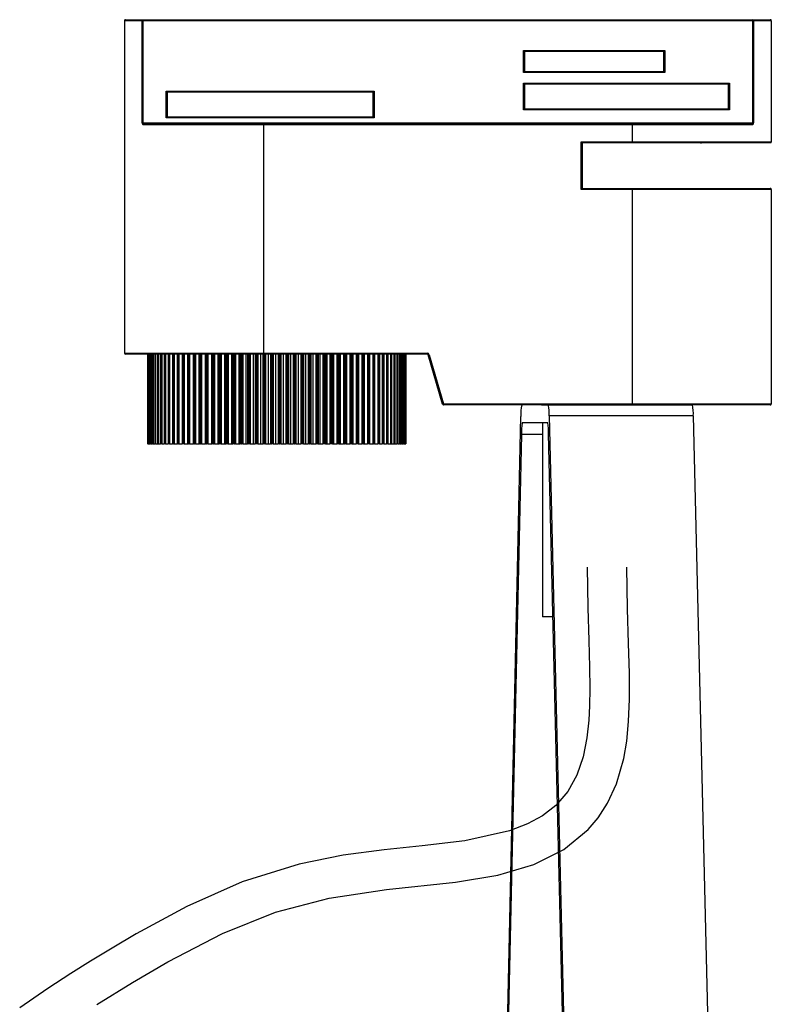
# Model space of a CAD drawing. Header units: millimetres. Extents: x 563 to 1073, y 265 to 774.
# Tile 3 of 6: x 617 to 693, y 475 to 574. Entities that reach past the tile are written whole.
import ezdxf

# ---------------------------------------------------------------- set-up
doc = ezdxf.new("R2010")
doc.units = ezdxf.units.MM

msp = doc.modelspace()

# ---------------------------------------------------------------- linework, layer by layer
at = {"color": 7, "linetype": 'Continuous', "lineweight": 25}
for p, q in [((627.59, 573.887), (627.59, 540.473)), ((629.371, 573.887), (627.59, 573.887)), ((627.69, 573.987), (629.458, 573.987)), ((629.371, 563.637), (629.371, 573.887)), ((629.371, 573.887), (629.458, 573.887)), ((629.458, 573.887), (629.458, 573.987)), ((629.458, 573.987), (690.722, 573.987)), ((690.722, 573.887), (629.458, 573.887)), ((629.458, 573.887), (629.458, 563.637)), ((690.722, 573.887), (690.722, 573.987)), ((690.722, 573.987), (692.49, 573.987)), ((690.722, 563.637), (690.722, 573.887)), ((690.722, 573.887), (690.809, 573.887)), ((690.809, 573.887), (690.809, 563.637)), ((692.59, 573.887), (690.809, 573.887)), ((692.59, 573.887), (692.59, 561.708)), ((667.68, 570.897), (667.78, 570.797)), ((667.68, 570.897), (681.88, 570.897)), ((667.68, 568.697), (667.68, 570.897)), ((681.78, 570.797), (667.78, 570.797)), ((667.78, 570.797), (667.78, 568.797)), ((681.78, 570.797), (681.88, 570.897)), ((681.78, 568.797), (681.78, 570.797)), ((681.88, 570.897), (681.88, 568.697)), ((667.68, 568.697), (667.78, 568.797)), ((681.88, 568.697), (667.68, 568.697)), ((667.78, 568.797), (681.78, 568.797)), ((681.78, 568.797), (681.88, 568.697)), ((667.68, 567.597), (667.78, 567.497)), ((667.68, 567.597), (688.38, 567.597)), ((667.68, 564.937), (667.68, 567.597)), ((688.28, 567.497), (667.78, 567.497)), ((667.78, 567.497), (667.78, 565.037)), ((688.28, 567.497), (688.38, 567.597)), ((688.28, 565.037), (688.28, 567.497)), ((688.38, 567.597), (688.38, 564.937)), ((631.8, 566.796), (631.9, 566.696)), ((631.8, 566.796), (652.7, 566.796)), ((631.8, 564.136), (631.8, 566.796)), ((652.6, 566.696), (631.9, 566.696)), ((631.9, 566.696), (631.9, 564.236)), ((652.6, 566.696), (652.7, 566.796)), ((652.6, 564.236), (652.6, 566.696)), ((652.7, 566.796), (652.7, 564.136)), ((667.68, 564.937), (667.78, 565.037)), ((688.38, 564.937), (667.68, 564.937)), ((667.78, 565.037), (688.28, 565.037)), ((688.28, 565.037), (688.38, 564.937)), ((631.8, 564.136), (631.9, 564.236)), ((652.7, 564.136), (631.8, 564.136)), ((631.9, 564.236), (652.6, 564.236)), ((652.6, 564.236), (652.7, 564.136)), ((629.371, 563.637), (629.458, 563.637)), ((629.458, 563.637), (690.722, 563.637)), ((641.569, 563.437), (629.486, 563.437)), ((629.572, 563.537), (641.569, 563.537)), ((641.569, 563.437), (641.569, 563.537)), ((641.569, 563.537), (678.611, 563.537)), ((641.569, 563.437), (641.569, 540.473)), ((678.611, 563.437), (641.569, 563.437)), ((678.611, 563.437), (678.611, 563.537)), ((678.611, 563.537), (690.607, 563.537)), ((690.694, 563.437), (678.611, 563.437)), ((678.611, 563.437), (678.611, 561.708)), ((690.722, 563.637), (690.809, 563.637)), ((673.49, 561.708), (678.611, 561.708)), ((673.49, 556.937), (673.49, 561.708)), ((673.59, 561.608), (673.49, 561.708)), ((673.59, 561.608), (673.59, 557.037)), ((678.611, 561.608), (673.59, 561.608)), ((678.611, 561.608), (678.611, 561.708)), ((678.611, 561.708), (692.59, 561.708)), ((685.481, 561.608), (678.611, 561.608)), ((692.53, 561.617), (685.562, 561.617)), ((673.59, 557.037), (673.49, 556.937)), ((678.611, 556.937), (673.49, 556.937)), ((673.59, 557.037), (678.611, 557.037)), ((678.611, 557.037), (692.49, 557.037)), ((678.611, 557.037), (678.611, 556.937)), ((692.59, 556.937), (678.611, 556.937)), ((678.611, 556.937), (678.611, 535.387)), ((692.59, 556.937), (692.59, 535.387)), ((627.59, 540.473), (641.569, 540.473)), ((641.569, 540.373), (627.69, 540.373)), ((629.905, 540.373), (629.905, 531.373)), ((629.916, 540.373), (629.916, 531.373)), ((629.921, 540.373), (629.921, 531.373)), ((629.921, 540.373), (629.923, 540.373)), ((629.923, 540.373), (629.923, 531.373)), ((629.93, 540.373), (629.93, 531.373)), ((629.97, 540.373), (629.97, 531.373)), ((629.983, 540.373), (629.983, 531.373)), ((629.983, 540.373), (629.986, 540.373)), ((629.986, 540.373), (629.986, 531.373)), ((630, 540.373), (630, 531.373)), ((630.07, 540.373), (630.07, 531.373)), ((630.089, 540.373), (630.089, 531.373)), ((630.089, 540.373), (630.094, 540.373)), ((630.094, 540.373), (630.094, 531.373)), ((630.115, 540.373), (630.115, 531.373)), ((630.214, 540.373), (630.214, 531.373)), ((630.241, 540.373), (630.241, 531.373)), ((630.241, 540.373), (630.248, 540.373)), ((630.248, 540.373), (630.248, 531.373)), ((630.275, 540.373), (630.275, 531.373)), ((630.403, 540.373), (630.403, 531.373)), ((630.437, 540.373), (630.437, 531.373)), ((630.437, 540.373), (630.445, 540.373)), ((630.445, 540.373), (630.445, 531.373)), ((630.48, 540.373), (630.48, 531.373)), ((630.636, 540.373), (630.636, 531.373)), ((630.677, 540.373), (630.677, 531.373)), ((630.677, 540.373), (630.686, 540.373)), ((630.686, 540.373), (630.686, 531.373)), ((630.728, 540.373), (630.728, 531.373)), ((630.912, 540.373), (630.912, 531.373)), ((630.959, 540.373), (630.959, 531.373)), ((630.959, 540.373), (630.971, 540.373)), ((630.971, 540.373), (630.971, 531.373)), ((631.019, 540.373), (631.019, 531.373)), ((631.23, 540.373), (631.23, 531.373)), ((631.284, 540.373), (631.284, 531.373)), ((631.284, 540.373), (631.297, 540.373)), ((631.297, 540.373), (631.297, 531.373)), ((631.351, 540.373), (631.351, 531.373)), ((631.589, 540.373), (631.589, 531.373)), ((631.649, 540.373), (631.649, 531.373)), ((631.649, 540.373), (631.663, 540.373)), ((631.663, 540.373), (631.663, 531.373)), ((631.724, 540.373), (631.724, 531.373)), ((631.988, 540.373), (631.988, 531.373)), ((632.053, 540.373), (632.053, 531.373)), ((632.053, 540.373), (632.069, 540.373)), ((632.069, 540.373), (632.069, 531.373)), ((632.136, 540.373), (632.136, 531.373)), ((632.425, 540.373), (632.425, 531.373)), ((632.496, 540.373), (632.496, 531.373)), ((632.496, 540.373), (632.513, 540.373)), ((632.513, 540.373), (632.513, 531.373)), ((632.586, 540.373), (632.586, 531.373)), ((632.898, 540.373), (632.898, 531.373)), ((632.975, 540.373), (632.975, 531.373)), ((632.975, 540.373), (632.994, 540.373)), ((632.994, 540.373), (632.994, 531.373)), ((633.072, 540.373), (633.072, 531.373)), ((633.407, 540.373), (633.407, 531.373)), ((633.489, 540.373), (633.489, 531.373)), ((633.489, 540.373), (633.509, 540.373)), ((633.509, 540.373), (633.509, 531.373)), ((633.592, 540.373), (633.592, 531.373)), ((633.947, 540.373), (633.947, 531.373)), ((633.949, 540.373), (633.949, 531.373)), ((634.036, 540.373), (634.036, 531.373)), ((634.036, 540.373), (634.057, 540.373)), ((634.057, 540.373), (634.057, 531.373)), ((634.145, 540.373), (634.145, 531.373)), ((634.5, 540.373), (634.5, 531.373)), ((634.522, 540.373), (634.522, 531.373)), ((634.614, 540.373), (634.614, 531.373)), ((634.614, 540.373), (634.636, 540.373)), ((634.636, 540.373), (634.636, 531.373)), ((634.729, 540.373), (634.729, 531.373)), ((635.083, 540.373), (635.083, 531.373)), ((635.124, 540.373), (635.124, 531.373)), ((635.221, 540.373), (635.221, 531.373)), ((635.221, 540.373), (635.244, 540.373)), ((635.244, 540.373), (635.244, 531.373)), ((635.342, 540.373), (635.342, 531.373)), ((635.692, 540.373), (635.692, 531.373)), ((635.754, 540.373), (635.754, 531.373)), ((635.855, 540.373), (635.855, 531.373)), ((635.855, 540.373), (635.879, 540.373)), ((635.879, 540.373), (635.879, 531.373)), ((635.98, 540.373), (635.98, 531.373)), ((636.327, 540.373), (636.327, 531.373)), ((636.409, 540.373), (636.409, 531.373)), ((636.513, 540.373), (636.513, 531.373)), ((636.513, 540.373), (636.539, 540.373)), ((636.539, 540.373), (636.539, 531.373)), ((636.643, 540.373), (636.643, 531.373)), ((636.985, 540.373), (636.985, 531.373)), ((637.087, 540.373), (637.087, 531.373)), ((637.194, 540.373), (637.194, 531.373)), ((637.194, 540.373), (637.22, 540.373)), ((637.22, 540.373), (637.22, 531.373)), ((637.328, 540.373), (637.328, 531.373)), ((637.664, 540.373), (637.664, 531.373)), ((637.785, 540.373), (637.785, 531.373)), ((637.895, 540.373), (637.895, 531.373)), ((637.895, 540.373), (637.922, 540.373)), ((637.922, 540.373), (637.922, 531.373)), ((638.033, 540.373), (638.033, 531.373)), ((638.361, 540.373), (638.361, 531.373)), ((638.5, 540.373), (638.5, 531.373)), ((638.614, 540.373), (638.614, 531.373)), ((638.614, 540.373), (638.641, 540.373)), ((638.641, 540.373), (638.641, 531.373)), ((638.754, 540.373), (638.754, 531.373)), ((639.074, 540.373), (639.074, 531.373)), ((639.232, 540.373), (639.232, 531.373)), ((639.347, 540.373), (639.347, 531.373)), ((639.347, 540.373), (639.375, 540.373)), ((639.375, 540.373), (639.375, 531.373)), ((639.49, 540.373), (639.49, 531.373)), ((639.8, 540.373), (639.8, 531.373)), ((639.976, 540.373), (639.976, 531.373)), ((640.093, 540.373), (640.093, 531.373)), ((640.093, 540.373), (640.121, 540.373)), ((640.121, 540.373), (640.121, 531.373)), ((640.238, 540.373), (640.238, 531.373)), ((640.537, 540.373), (640.537, 531.373)), ((640.73, 540.373), (640.73, 531.373)), ((640.849, 540.373), (640.849, 531.373)), ((640.849, 540.373), (640.877, 540.373)), ((640.877, 540.373), (640.877, 531.373)), ((640.996, 540.373), (640.996, 531.373)), ((641.282, 540.373), (641.282, 531.373)), ((641.492, 540.373), (641.492, 531.373)), ((641.569, 540.473), (658.015, 540.473)), ((641.569, 540.473), (641.569, 540.373)), ((658.015, 540.373), (641.569, 540.373)), ((641.611, 540.373), (641.611, 531.373)), ((641.611, 540.373), (641.64, 540.373)), ((641.64, 540.373), (641.64, 531.373)), ((641.759, 540.373), (641.759, 531.373)), ((642.033, 540.373), (642.033, 531.373)), ((642.258, 540.373), (642.258, 531.373)), ((642.378, 540.373), (642.378, 531.373)), ((642.378, 540.373), (642.407, 540.373)), ((642.407, 540.373), (642.407, 531.373)), ((642.527, 540.373), (642.527, 531.373)), ((642.787, 540.373), (642.787, 531.373)), ((643.027, 540.373), (643.027, 531.373)), ((643.147, 540.373), (643.147, 531.373)), ((643.147, 540.373), (643.176, 540.373)), ((643.176, 540.373), (643.176, 531.373)), ((643.296, 540.373), (643.296, 531.373)), ((643.541, 540.373), (643.541, 531.373)), ((643.796, 540.373), (643.796, 531.373)), ((643.915, 540.373), (643.915, 531.373)), ((643.915, 540.373), (643.944, 540.373)), ((643.944, 540.373), (643.944, 531.373)), ((644.064, 540.373), (644.064, 531.373)), ((644.293, 540.373), (644.293, 531.373)), ((644.561, 540.373), (644.561, 531.373)), ((644.68, 540.373), (644.68, 531.373)), ((644.68, 540.373), (644.708, 540.373)), ((644.708, 540.373), (644.708, 531.373)), ((644.827, 540.373), (644.827, 531.373)), ((645.04, 540.373), (645.04, 531.373)), ((645.32, 540.373), (645.32, 531.373)), ((645.438, 540.373), (645.438, 531.373)), ((645.438, 540.373), (645.466, 540.373)), ((645.466, 540.373), (645.466, 531.373)), ((645.584, 540.373), (645.584, 531.373)), ((645.779, 540.373), (645.779, 531.373)), ((646.071, 540.373), (646.071, 531.373)), ((646.187, 540.373), (646.187, 531.373)), ((646.187, 540.373), (646.215, 540.373)), ((646.215, 540.373), (646.215, 531.373)), ((646.331, 540.373), (646.331, 531.373)), ((646.508, 540.373), (646.508, 531.373)), ((646.81, 540.373), (646.81, 531.373)), ((646.924, 540.373), (646.924, 531.373)), ((646.924, 540.373), (646.952, 540.373)), ((646.952, 540.373), (646.952, 531.373)), ((647.065, 540.373), (647.065, 531.373)), ((647.225, 540.373), (647.225, 531.373)), ((647.536, 540.373), (647.536, 531.373)), ((647.648, 540.373), (647.648, 531.373)), ((647.648, 540.373), (647.674, 540.373)), ((647.674, 540.373), (647.674, 531.373)), ((647.786, 540.373), (647.786, 531.373)), ((647.926, 540.373), (647.926, 531.373)), ((648.245, 540.373), (648.245, 531.373)), ((648.354, 540.373), (648.354, 531.373)), ((648.354, 540.373), (648.38, 540.373)), ((648.38, 540.373), (648.38, 531.373)), ((648.489, 540.373), (648.489, 531.373)), ((648.609, 540.373), (648.609, 531.373)), ((648.935, 540.373), (648.935, 531.373)), ((649.041, 540.373), (649.041, 531.373)), ((649.041, 540.373), (649.067, 540.373)), ((649.067, 540.373), (649.067, 531.373)), ((649.172, 540.373), (649.172, 531.373)), ((649.272, 540.373), (649.272, 531.373)), ((649.605, 540.373), (649.605, 531.373)), ((649.707, 540.373), (649.707, 531.373)), ((649.707, 540.373), (649.731, 540.373)), ((649.731, 540.373), (649.731, 531.373)), ((649.833, 540.373), (649.833, 531.373)), ((649.913, 540.373), (649.913, 531.373)), ((650.25, 540.373), (650.25, 531.373)), ((650.349, 540.373), (650.349, 531.373)), ((650.349, 540.373), (650.372, 540.373)), ((650.372, 540.373), (650.372, 531.373)), ((650.47, 540.373), (650.47, 531.373)), ((650.529, 540.373), (650.529, 531.373)), ((650.87, 540.373), (650.87, 531.373)), ((650.964, 540.373), (650.964, 531.373)), ((650.964, 540.373), (650.987, 540.373)), ((650.987, 540.373), (650.987, 531.373)), ((651.08, 540.373), (651.08, 531.373)), ((651.118, 540.373), (651.118, 531.373)), ((651.461, 540.373), (651.461, 531.373)), ((651.551, 540.373), (651.551, 531.373)), ((651.551, 540.373), (651.572, 540.373)), ((651.572, 540.373), (651.572, 531.373)), ((651.661, 540.373), (651.661, 531.373)), ((651.679, 540.373), (651.679, 531.373)), ((652.023, 540.373), (652.023, 531.373)), ((652.108, 540.373), (652.108, 531.373)), ((652.108, 540.373), (652.128, 540.373)), ((652.128, 540.373), (652.128, 531.373)), ((652.212, 540.373), (652.212, 531.373)), ((652.552, 540.373), (652.552, 531.373)), ((652.632, 540.373), (652.632, 531.373)), ((652.632, 540.373), (652.651, 540.373)), ((652.651, 540.373), (652.651, 531.373)), ((652.729, 540.373), (652.729, 531.373)), ((653.048, 540.373), (653.048, 531.373)), ((653.122, 540.373), (653.122, 531.373)), ((653.122, 540.373), (653.139, 540.373)), ((653.139, 540.373), (653.139, 531.373)), ((653.212, 540.373), (653.212, 531.373)), ((653.507, 540.373), (653.507, 531.373)), ((653.576, 540.373), (653.576, 531.373)), ((653.576, 540.373), (653.592, 540.373)), ((653.592, 540.373), (653.592, 531.373)), ((653.659, 540.373), (653.659, 531.373)), ((653.93, 540.373), (653.93, 531.373)), ((653.992, 540.373), (653.992, 531.373)), ((653.992, 540.373), (654.007, 540.373)), ((654.007, 540.373), (654.007, 531.373)), ((654.068, 540.373), (654.068, 531.373)), ((654.313, 540.373), (654.313, 531.373)), ((654.369, 540.373), (654.369, 531.373)), ((654.369, 540.373), (654.383, 540.373)), ((654.383, 540.373), (654.383, 531.373)), ((654.438, 540.373), (654.438, 531.373)), ((654.656, 540.373), (654.656, 531.373)), ((654.706, 540.373), (654.706, 531.373)), ((654.706, 540.373), (654.718, 540.373)), ((654.718, 540.373), (654.718, 531.373)), ((654.767, 540.373), (654.767, 531.373)), ((654.958, 540.373), (654.958, 531.373)), ((655.002, 540.373), (655.002, 531.373)), ((655.002, 540.373), (655.012, 540.373)), ((655.012, 540.373), (655.012, 531.373)), ((655.054, 540.373), (655.054, 531.373)), ((655.218, 540.373), (655.218, 531.373)), ((655.255, 540.373), (655.255, 531.373)), ((655.255, 540.373), (655.263, 540.373)), ((655.263, 540.373), (655.263, 531.373)), ((655.298, 540.373), (655.298, 531.373)), ((655.434, 540.373), (655.434, 531.373)), ((655.464, 540.373), (655.464, 531.373)), ((655.464, 540.373), (655.471, 540.373)), ((655.471, 540.373), (655.471, 531.373)), ((655.499, 540.373), (655.499, 531.373)), ((655.606, 540.373), (655.606, 531.373)), ((655.629, 540.373), (655.629, 531.373)), ((655.629, 540.373), (655.634, 540.373)), ((655.634, 540.373), (655.634, 531.373)), ((655.656, 540.373), (655.656, 531.373)), ((655.734, 540.373), (655.734, 531.373)), ((655.75, 540.373), (655.75, 531.373)), ((655.75, 540.373), (655.753, 540.373)), ((655.753, 540.373), (655.753, 531.373)), ((655.768, 540.373), (655.768, 531.373)), ((655.816, 540.373), (655.816, 531.373)), ((655.825, 540.373), (655.825, 531.373)), ((655.825, 540.373), (655.827, 540.373)), ((655.827, 540.373), (655.827, 531.373)), ((655.834, 540.373), (655.834, 531.373)), ((655.853, 540.373), (655.853, 531.373)), ((655.854, 540.373), (655.854, 531.373)), ((655.854, 540.373), (655.855, 540.373)), ((655.855, 540.373), (655.855, 531.373)), ((655.855, 540.373), (655.855, 531.373)), ((658.015, 540.473), (658.015, 540.373)), ((658.111, 540.302), (658.207, 540.33)), ((659.569, 535.358), (658.111, 540.302)), ((658.207, 540.33), (659.665, 535.387)), ((659.665, 535.387), (659.569, 535.358)), ((659.665, 535.287), (659.665, 535.387)), ((659.665, 535.387), (678.611, 535.387)), ((669.501, 535.287), (659.665, 535.287)), ((669.501, 535.287), (670.183, 535.287)), ((670.183, 535.287), (684.666, 535.287)), ((678.611, 535.287), (678.611, 535.387)), ((678.611, 535.387), (692.59, 535.387)), ((692.49, 535.287), (684.666, 535.287)), ((665.971, 468.492), (667.428, 534.125)), ((670.129, 533.487), (667.57, 533.487)), ((669.59, 533.487), (669.59, 513.987)), ((670.269, 534.173), (671.811, 469.372)), ((684.753, 534.173), (670.269, 534.173)), ((684.753, 534.173), (686.294, 469.372)), ((667.483, 532.325), (666.058, 468.096)), ((671.724, 468.951), (670.216, 532.373)), ((629.905, 531.373), (629.916, 531.373)), ((629.921, 531.373), (629.916, 531.373)), ((629.921, 531.373), (629.923, 531.373)), ((629.93, 531.373), (629.923, 531.373)), ((629.93, 531.373), (629.97, 531.373)), ((629.983, 531.373), (629.97, 531.373)), ((629.983, 531.373), (629.986, 531.373)), ((630, 531.373), (629.986, 531.373)), ((630, 531.373), (630.07, 531.373)), ((630.089, 531.373), (630.07, 531.373)), ((630.089, 531.373), (630.094, 531.373)), ((630.115, 531.373), (630.094, 531.373)), ((630.115, 531.373), (630.214, 531.373)), ((630.241, 531.373), (630.214, 531.373)), ((630.241, 531.373), (630.248, 531.373)), ((630.275, 531.373), (630.248, 531.373)), ((630.275, 531.373), (630.403, 531.373)), ((630.437, 531.373), (630.403, 531.373)), ((630.437, 531.373), (630.445, 531.373)), ((630.48, 531.373), (630.445, 531.373)), ((630.48, 531.373), (630.636, 531.373)), ((630.677, 531.373), (630.636, 531.373)), ((630.677, 531.373), (630.686, 531.373)), ((630.728, 531.373), (630.686, 531.373)), ((630.728, 531.373), (630.912, 531.373)), ((630.959, 531.373), (630.912, 531.373)), ((630.959, 531.373), (630.971, 531.373)), ((631.019, 531.373), (630.971, 531.373)), ((631.019, 531.373), (631.23, 531.373)), ((631.284, 531.373), (631.23, 531.373)), ((631.284, 531.373), (631.297, 531.373)), ((631.351, 531.373), (631.297, 531.373)), ((631.351, 531.373), (631.589, 531.373)), ((631.649, 531.373), (631.589, 531.373)), ((631.649, 531.373), (631.663, 531.373)), ((631.724, 531.373), (631.663, 531.373)), ((631.724, 531.373), (631.988, 531.373)), ((632.053, 531.373), (631.988, 531.373)), ((632.053, 531.373), (632.069, 531.373)), ((632.136, 531.373), (632.069, 531.373)), ((632.136, 531.373), (632.425, 531.373)), ((632.496, 531.373), (632.425, 531.373)), ((632.496, 531.373), (632.513, 531.373)), ((632.586, 531.373), (632.513, 531.373)), ((632.586, 531.373), (632.898, 531.373)), ((632.975, 531.373), (632.898, 531.373)), ((632.975, 531.373), (632.994, 531.373)), ((633.072, 531.373), (632.994, 531.373)), ((633.072, 531.373), (633.407, 531.373)), ((633.489, 531.373), (633.407, 531.373)), ((633.489, 531.373), (633.509, 531.373)), ((633.592, 531.373), (633.509, 531.373)), ((633.592, 531.373), (633.947, 531.373)), ((633.947, 531.373), (633.949, 531.373)), ((634.036, 531.373), (633.949, 531.373)), ((634.036, 531.373), (634.057, 531.373)), ((634.145, 531.373), (634.057, 531.373)), ((634.145, 531.373), (634.5, 531.373)), ((634.5, 531.373), (634.522, 531.373)), ((634.614, 531.373), (634.522, 531.373)), ((634.614, 531.373), (634.636, 531.373)), ((634.729, 531.373), (634.636, 531.373)), ((634.729, 531.373), (635.083, 531.373)), ((635.083, 531.373), (635.124, 531.373)), ((635.221, 531.373), (635.124, 531.373)), ((635.221, 531.373), (635.244, 531.373)), ((635.342, 531.373), (635.244, 531.373)), ((635.342, 531.373), (635.692, 531.373)), ((635.692, 531.373), (635.754, 531.373)), ((635.855, 531.373), (635.754, 531.373)), ((635.855, 531.373), (635.879, 531.373)), ((635.98, 531.373), (635.879, 531.373)), ((635.98, 531.373), (636.327, 531.373)), ((636.327, 531.373), (636.409, 531.373)), ((636.513, 531.373), (636.409, 531.373)), ((636.513, 531.373), (636.539, 531.373)), ((636.643, 531.373), (636.539, 531.373)), ((636.643, 531.373), (636.985, 531.373)), ((636.985, 531.373), (637.087, 531.373)), ((637.194, 531.373), (637.087, 531.373)), ((637.194, 531.373), (637.22, 531.373)), ((637.328, 531.373), (637.22, 531.373)), ((637.328, 531.373), (637.664, 531.373)), ((637.664, 531.373), (637.785, 531.373)), ((637.895, 531.373), (637.785, 531.373)), ((637.895, 531.373), (637.922, 531.373)), ((638.033, 531.373), (637.922, 531.373)), ((638.033, 531.373), (638.361, 531.373)), ((638.361, 531.373), (638.5, 531.373)), ((638.614, 531.373), (638.5, 531.373)), ((638.614, 531.373), (638.641, 531.373)), ((638.754, 531.373), (638.641, 531.373)), ((638.754, 531.373), (639.074, 531.373)), ((639.074, 531.373), (639.232, 531.373)), ((639.347, 531.373), (639.232, 531.373)), ((639.347, 531.373), (639.375, 531.373)), ((639.49, 531.373), (639.375, 531.373)), ((639.49, 531.373), (639.8, 531.373)), ((639.8, 531.373), (639.976, 531.373)), ((640.093, 531.373), (639.976, 531.373)), ((640.093, 531.373), (640.121, 531.373)), ((640.238, 531.373), (640.121, 531.373)), ((640.238, 531.373), (640.537, 531.373)), ((640.537, 531.373), (640.73, 531.373)), ((640.849, 531.373), (640.73, 531.373)), ((640.849, 531.373), (640.877, 531.373)), ((640.996, 531.373), (640.877, 531.373)), ((640.996, 531.373), (641.282, 531.373)), ((641.282, 531.373), (641.492, 531.373)), ((641.611, 531.373), (641.492, 531.373)), ((641.611, 531.373), (641.64, 531.373)), ((641.759, 531.373), (641.64, 531.373)), ((641.759, 531.373), (642.033, 531.373)), ((642.033, 531.373), (642.258, 531.373)), ((642.378, 531.373), (642.258, 531.373)), ((642.378, 531.373), (642.407, 531.373)), ((642.527, 531.373), (642.407, 531.373)), ((642.527, 531.373), (642.787, 531.373)), ((642.787, 531.373), (643.027, 531.373)), ((643.147, 531.373), (643.027, 531.373)), ((643.147, 531.373), (643.176, 531.373)), ((643.296, 531.373), (643.176, 531.373)), ((643.296, 531.373), (643.541, 531.373)), ((643.541, 531.373), (643.796, 531.373)), ((643.915, 531.373), (643.796, 531.373)), ((643.915, 531.373), (643.944, 531.373)), ((644.064, 531.373), (643.944, 531.373)), ((644.064, 531.373), (644.293, 531.373)), ((644.293, 531.373), (644.561, 531.373)), ((644.68, 531.373), (644.561, 531.373)), ((644.68, 531.373), (644.708, 531.373)), ((644.827, 531.373), (644.708, 531.373)), ((644.827, 531.373), (645.04, 531.373)), ((645.04, 531.373), (645.32, 531.373)), ((645.438, 531.373), (645.32, 531.373)), ((645.438, 531.373), (645.466, 531.373)), ((645.584, 531.373), (645.466, 531.373)), ((645.584, 531.373), (645.779, 531.373)), ((645.779, 531.373), (646.071, 531.373)), ((646.187, 531.373), (646.071, 531.373)), ((646.187, 531.373), (646.215, 531.373)), ((646.331, 531.373), (646.215, 531.373)), ((646.331, 531.373), (646.508, 531.373)), ((646.508, 531.373), (646.81, 531.373)), ((646.924, 531.373), (646.81, 531.373)), ((646.924, 531.373), (646.952, 531.373)), ((647.065, 531.373), (646.952, 531.373)), ((647.065, 531.373), (647.225, 531.373)), ((647.225, 531.373), (647.536, 531.373)), ((647.648, 531.373), (647.536, 531.373)), ((647.648, 531.373), (647.674, 531.373)), ((647.786, 531.373), (647.674, 531.373)), ((647.786, 531.373), (647.926, 531.373)), ((647.926, 531.373), (648.245, 531.373)), ((648.354, 531.373), (648.245, 531.373)), ((648.354, 531.373), (648.38, 531.373)), ((648.489, 531.373), (648.38, 531.373)), ((648.489, 531.373), (648.609, 531.373)), ((648.609, 531.373), (648.935, 531.373)), ((649.041, 531.373), (648.935, 531.373)), ((649.041, 531.373), (649.067, 531.373)), ((649.172, 531.373), (649.067, 531.373)), ((649.172, 531.373), (649.272, 531.373)), ((649.272, 531.373), (649.605, 531.373)), ((649.707, 531.373), (649.605, 531.373)), ((649.707, 531.373), (649.731, 531.373)), ((649.833, 531.373), (649.731, 531.373)), ((649.833, 531.373), (649.913, 531.373)), ((649.913, 531.373), (650.25, 531.373)), ((650.349, 531.373), (650.25, 531.373)), ((650.349, 531.373), (650.372, 531.373)), ((650.47, 531.373), (650.372, 531.373)), ((650.47, 531.373), (650.529, 531.373)), ((650.529, 531.373), (650.87, 531.373)), ((650.964, 531.373), (650.87, 531.373)), ((650.964, 531.373), (650.987, 531.373)), ((651.08, 531.373), (650.987, 531.373)), ((651.08, 531.373), (651.118, 531.373)), ((651.118, 531.373), (651.461, 531.373)), ((651.551, 531.373), (651.461, 531.373)), ((651.551, 531.373), (651.572, 531.373)), ((651.661, 531.373), (651.572, 531.373)), ((651.661, 531.373), (651.679, 531.373)), ((651.679, 531.373), (652.023, 531.373)), ((652.108, 531.373), (652.023, 531.373)), ((652.108, 531.373), (652.128, 531.373)), ((652.212, 531.373), (652.128, 531.373)), ((652.212, 531.373), (652.552, 531.373)), ((652.632, 531.373), (652.552, 531.373)), ((652.632, 531.373), (652.651, 531.373)), ((652.729, 531.373), (652.651, 531.373)), ((652.729, 531.373), (653.048, 531.373)), ((653.122, 531.373), (653.048, 531.373)), ((653.122, 531.373), (653.139, 531.373)), ((653.212, 531.373), (653.139, 531.373)), ((653.212, 531.373), (653.507, 531.373)), ((653.576, 531.373), (653.507, 531.373)), ((653.576, 531.373), (653.592, 531.373)), ((653.659, 531.373), (653.592, 531.373)), ((653.659, 531.373), (653.93, 531.373)), ((653.992, 531.373), (653.93, 531.373)), ((653.992, 531.373), (654.007, 531.373)), ((654.068, 531.373), (654.007, 531.373)), ((654.068, 531.373), (654.313, 531.373)), ((654.369, 531.373), (654.313, 531.373)), ((654.369, 531.373), (654.383, 531.373)), ((654.438, 531.373), (654.383, 531.373)), ((654.438, 531.373), (654.656, 531.373)), ((654.706, 531.373), (654.656, 531.373)), ((654.706, 531.373), (654.718, 531.373)), ((654.767, 531.373), (654.718, 531.373)), ((654.767, 531.373), (654.958, 531.373)), ((655.002, 531.373), (654.958, 531.373)), ((655.002, 531.373), (655.012, 531.373)), ((655.054, 531.373), (655.012, 531.373)), ((655.054, 531.373), (655.218, 531.373)), ((655.255, 531.373), (655.218, 531.373)), ((655.255, 531.373), (655.263, 531.373)), ((655.298, 531.373), (655.263, 531.373)), ((655.298, 531.373), (655.434, 531.373)), ((655.464, 531.373), (655.434, 531.373)), ((655.464, 531.373), (655.471, 531.373)), ((655.499, 531.373), (655.471, 531.373)), ((655.499, 531.373), (655.606, 531.373)), ((655.629, 531.373), (655.606, 531.373)), ((655.629, 531.373), (655.634, 531.373)), ((655.656, 531.373), (655.634, 531.373)), ((655.656, 531.373), (655.734, 531.373)), ((655.75, 531.373), (655.734, 531.373)), ((655.75, 531.373), (655.753, 531.373)), ((655.768, 531.373), (655.753, 531.373)), ((655.768, 531.373), (655.816, 531.373)), ((655.825, 531.373), (655.816, 531.373)), ((655.825, 531.373), (655.827, 531.373)), ((655.834, 531.373), (655.827, 531.373)), ((655.834, 531.373), (655.853, 531.373)), ((655.854, 531.373), (655.853, 531.373)), ((655.854, 531.373), (655.855, 531.373)), ((655.855, 531.373), (655.855, 531.373)), ((670.653, 513.987), (669.59, 513.987))]:
    msp.add_line(p, q, dxfattribs=at)
at = {"color": 8, "linetype": 'Continuous', "lineweight": 25}
msp.add_line((669.59, 532.325), (667.483, 532.325), dxfattribs=at)
at = {"color": 7, "linetype": 'Continuous', "lineweight": 25, "flags": 128}
for points in [[(629.371, 563.637), (629.371, 563.633), (629.378, 563.568), (629.399, 563.505), (629.435, 563.456), (629.486, 563.437)], [(690.694, 563.437), (690.734, 563.449), (690.766, 563.48), (690.789, 563.524), (690.804, 563.577), (690.809, 563.637)], [(685.481, 561.608), (685.561, 561.617), (685.562, 561.617)], [(674.09, 518.987), (674.143, 514.899), (674.242, 511.611), (674.321, 508.953), (674.35, 506.79), (674.325, 505.035), (674.255, 503.622), (674.068, 501.82), (673.698, 499.94), (673.066, 498.079), (672.148, 496.429), (670.942, 495.042), (669.601, 494.005), (668.105, 493.194), (666.301, 492.501), (661.795, 491.497), (657.518, 490.981), (653.707, 490.59), (649.581, 490.046), (645.152, 489.155), (639.437, 487.361), (633.853, 484.876), (628.787, 482.134), (626.355, 480.706), (624.188, 479.384), (622.226, 478.153), (619.898, 476.644), (617.071, 474.705)], [(624.815, 475.059), (628.394, 477.265), (631.947, 479.328), (637.442, 482.17), (642.783, 484.31), (648.154, 485.726), (653.928, 486.59), (660.872, 487.332), (665.103, 488.041), (668.723, 489.116), (671.73, 490.618), (674.188, 492.629), (675.187, 493.811), (676.134, 495.271), (677.033, 497.225), (677.76, 499.748), (678.059, 501.489), (678.255, 503.472), (678.343, 505.73), (678.336, 508.32), (678.254, 511.31), (678.147, 514.809), (678.09, 518.987)]]:
    msp.add_lwpolyline(points, dxfattribs=at)
at = {"color": 7, "linetype": 'Continuous', "lineweight": 25}
for centre, radius, start, end in [((627.69, 573.887), 0.1, 90.00047, 180.00047), ((629.465, 573.893), 0.0943, 94.15742, 183.62699), ((690.715, 573.893), 0.0943, 356.37301, 85.84258), ((692.491, 573.893), 0.0938, 34.31118, 91.15276), ((692.49, 573.887), 0.1, 0.03196, 90.08862), ((629.562, 563.64), 0.103, 181.63163, 275.9247), ((629.58, 563.443), 0.094, 94.46402, 183.85758), ((690.615, 563.643), 0.106, 265.71296, 356.73071), ((690.6, 563.443), 0.094, 356.14242, 85.53598), ((692.49, 561.708), 0.1, 293.56029, 0), ((692.49, 561.708), 0.1, 293.56025, 359.99998), ((692.49, 556.937), 0.1, 0, 90), ((692.49, 556.937), 0.1, 0.00003, 90.00004), ((627.69, 540.473), 0.1, 179.99953, 269.99953), ((658.015, 540.273), 0.2, 16.43035, 90), ((658.015, 540.273), 0.1, 16.43035, 90), ((659.665, 535.387), 0.1, 196.43035, 270), ((672.375, 534.337), 4.951, 168.94338, 182.46055), ((665.613, 534.373), 4.661, 357.5466, 11.30917), ((680.096, 534.373), 4.661, 357.5466, 11.30917), ((692.49, 535.387), 0.1, 269.91138, 359.96804), ((672.43, 532.537), 4.951, 168.94338, 182.46055), ((665.559, 532.573), 4.661, 357.5466, 11.30917)]:
    msp.add_arc(centre, radius, start, end, dxfattribs=at)

doc.saveas('drawing.dxf')
